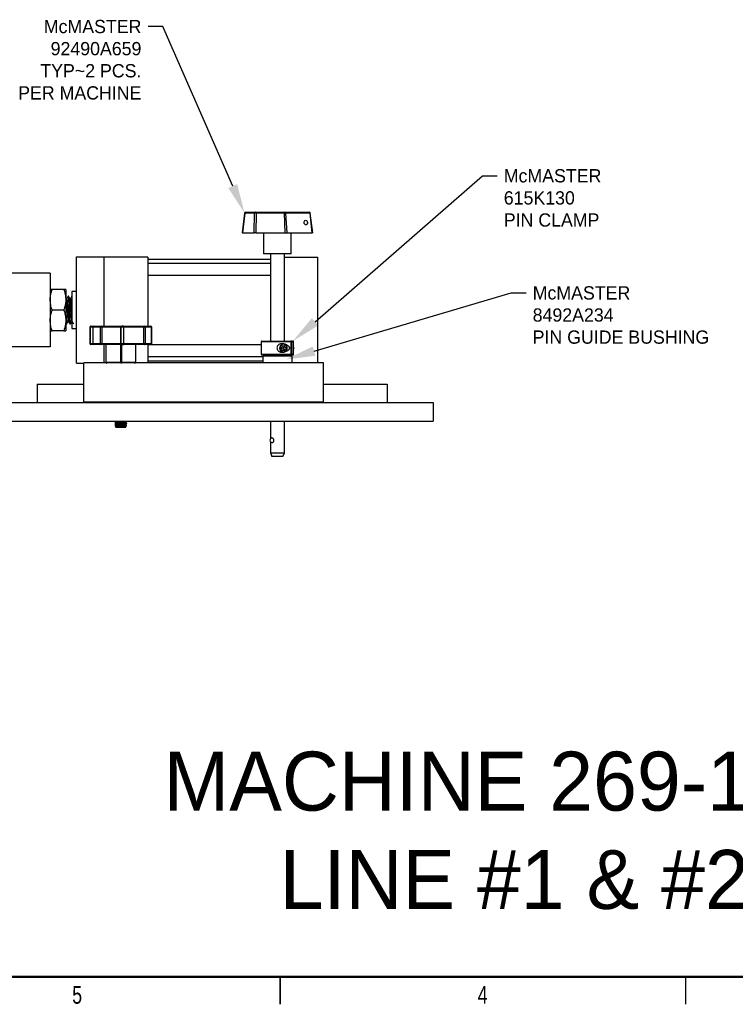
# Model space of a CAD drawing. Header units: inches. Extents: x 0.1 to 43.9, y 0.1 to 33.9.
# Tile 11 of 22: x 18.5 to 28.2, y 0.1 to 13.5. Entities that reach past the tile are written whole.
import ezdxf
from ezdxf import colors
from ezdxf.entities.mleader import LeaderData, LeaderLine
from ezdxf.math import Vec2, Vec3

# ---------------------------------------------------------------- set-up
doc = ezdxf.new("R2010")
doc.units = ezdxf.units.IN
doc.header["$MEASUREMENT"] = 0
doc.linetypes.add('CENTERX2', pattern=[0.8, 0.5, -0.1, 0.1, -0.1])
doc.styles.add('SLDTEXTSTYLE0', font='TXT', dxfattribs={"width": 0.75})

msp = doc.modelspace()

# ---------------------------------------------------------------- linework, layer by layer
at = {"color": 7, "linetype": 'Continuous', "lineweight": 25}
for p, q in [((21.518, 10.858), (21.487, 10.591)), ((21.521, 10.858), (21.49, 10.591)), ((21.655, 10.858), (21.521, 10.858)), ((21.534, 10.872), (21.667, 10.872)), ((21.649, 10.591), (21.655, 10.858)), ((21.667, 10.872), (22.045, 10.872)), ((21.675, 10.858), (21.67, 10.591)), ((22.054, 10.858), (21.675, 10.858)), ((22.045, 10.872), (22.066, 10.872)), ((22.054, 10.858), (22.066, 10.591)), ((22.076, 10.858), (22.054, 10.858)), ((22.066, 10.872), (22.396, 10.872)), ((22.076, 10.858), (22.092, 10.591)), ((22.407, 10.858), (22.076, 10.858)), ((22.438, 10.591), (22.407, 10.858)), ((22.443, 10.591), (22.411, 10.858)), ((21.49, 10.591), (21.487, 10.591)), ((21.49, 10.591), (21.649, 10.591)), ((21.67, 10.591), (21.649, 10.591)), ((21.67, 10.591), (22.066, 10.591)), ((21.777, 10.591), (21.777, 10.31)), ((22.066, 10.591), (22.092, 10.591)), ((22.092, 10.591), (22.438, 10.591)), ((22.152, 10.31), (22.152, 10.591)), ((22.443, 10.591), (22.438, 10.591)), ((22.08, 10.31), (21.777, 10.31)), ((21.871, 10.31), (21.871, 9.123)), ((22.059, 9.123), (22.059, 10.31)), ((22.152, 10.31), (22.08, 10.31)), ((19.238, 10.265), (19.613, 10.265)), ((19.238, 8.825), (19.238, 10.265)), ((19.613, 9.327), (19.613, 10.265)), ((20.207, 10.264), (19.613, 10.264)), ((20.207, 10.264), (20.207, 9.327)), ((21.871, 10.233), (20.207, 10.233)), ((21.871, 10.175), (20.207, 10.175)), ((22.059, 10.264), (22.512, 10.264)), ((22.512, 8.827), (22.512, 10.264)), ((18.883, 10.045), (17.883, 10.045)), ((18.883, 10.045), (18.883, 9.045)), ((20.207, 10.019), (21.871, 10.019)), ((19.069, 9.826), (18.908, 9.826)), ((19.094, 9.826), (19.094, 9.686)), ((19.238, 9.796), (19.176, 9.796)), ((19.176, 9.796), (19.176, 9.295)), ((19.102, 9.699), (19.094, 9.713)), ((19.094, 9.686), (19.094, 9.404)), ((19.107, 9.7), (19.101, 9.7)), ((19.132, 9.733), (19.126, 9.733)), ((19.157, 9.7), (19.151, 9.7)), ((19.175, 9.73), (19.176, 9.733)), ((19.069, 9.545), (18.908, 9.545)), ((19.094, 9.404), (19.094, 9.264)), ((19.094, 9.369), (19.1, 9.358)), ((19.101, 9.358), (19.107, 9.358)), ((19.126, 9.39), (19.132, 9.39)), ((19.151, 9.358), (19.157, 9.358)), ((19.176, 9.39), (19.182, 9.39)), ((19.069, 9.264), (18.908, 9.264)), ((19.176, 9.295), (19.238, 9.295)), ((19.419, 9.314), (19.419, 9.089)), ((19.425, 9.314), (19.425, 9.089)), ((19.432, 9.327), (19.473, 9.327)), ((19.46, 9.314), (19.46, 9.089)), ((19.566, 9.314), (19.463, 9.314)), ((19.463, 9.314), (19.463, 9.089)), ((19.473, 9.327), (19.573, 9.327)), ((19.566, 9.089), (19.566, 9.314)), ((19.584, 9.314), (19.566, 9.314)), ((19.573, 9.327), (20.161, 9.327)), ((19.584, 9.314), (19.584, 9.089)), ((20.151, 9.314), (19.584, 9.314)), ((20.151, 9.089), (20.151, 9.314)), ((20.169, 9.314), (20.151, 9.314)), ((20.161, 9.327), (20.248, 9.327)), ((20.169, 9.314), (20.169, 9.089)), ((20.259, 9.314), (20.169, 9.314)), ((20.259, 9.089), (20.259, 9.314)), ((20.261, 9.089), (20.261, 9.314)), ((19.463, 9.089), (19.566, 9.089)), ((19.566, 9.089), (19.584, 9.089)), ((19.584, 9.089), (20.151, 9.089)), ((20.151, 9.089), (20.169, 9.089)), ((20.169, 9.089), (20.259, 9.089)), ((21.746, 9.114), (21.746, 8.945)), ((21.755, 9.123), (22.145, 9.123)), ((22.153, 9.123), (22.145, 9.123)), ((22.153, 9.123), (22.174, 9.123)), ((22.153, 8.945), (22.153, 9.114)), ((22.162, 8.945), (22.162, 9.114)), ((22.184, 8.945), (22.184, 9.114)), ((18.883, 9.045), (17.883, 9.045)), ((19.473, 9.077), (19.432, 9.077)), ((19.573, 9.077), (19.473, 9.077)), ((20.161, 9.077), (19.573, 9.077)), ((19.613, 8.827), (19.613, 9.077)), ((19.637, 9.077), (19.637, 8.839)), ((20.043, 8.839), (20.043, 9.077)), ((20.248, 9.077), (20.161, 9.077)), ((20.207, 9.077), (20.207, 8.827)), ((21.746, 9.072), (20.207, 9.072)), ((22.031, 9.057), (22.017, 9.03)), ((22.017, 9.03), (22.031, 9.002)), ((22.043, 9.03), (22.017, 9.03)), ((22.059, 9.057), (22.031, 9.057)), ((22.031, 9.002), (22.059, 9.002)), ((22.057, 9.057), (22.043, 9.03)), ((22.043, 9.03), (22.057, 9.002)), ((22.073, 9.03), (22.059, 9.057)), ((22.059, 9.002), (22.073, 9.03)), ((22.127, 9.018), (22.127, 9.041)), ((19.238, 8.825), (19.34, 8.825)), ((19.34, 8.297), (19.34, 8.827)), ((22.59, 8.827), (19.34, 8.827)), ((20.207, 8.916), (21.766, 8.916)), ((20.207, 8.858), (21.766, 8.858)), ((22.145, 8.936), (21.755, 8.936)), ((21.784, 8.936), (21.766, 8.918)), ((21.766, 8.918), (21.766, 8.827)), ((21.856, 8.918), (21.766, 8.918)), ((22.164, 8.918), (21.856, 8.918)), ((22.153, 8.936), (22.145, 8.936)), ((22.164, 8.918), (22.146, 8.936)), ((22.174, 8.936), (22.153, 8.936)), ((22.164, 8.827), (22.164, 8.918)), ((22.59, 8.297), (22.59, 8.827)), ((18.705, 8.539), (19.34, 8.539)), ((18.705, 8.539), (18.705, 8.289)), ((22.59, 8.539), (23.455, 8.539)), ((23.455, 8.539), (23.455, 8.289)), ((4.077, 8.289), (24.077, 8.289)), ((22.59, 8.297), (19.34, 8.297)), ((24.077, 8.289), (24.077, 8.039)), ((4.077, 8.039), (24.077, 8.039)), ((19.762, 8.036), (19.762, 8.028)), ((19.767, 8.023), (19.773, 8.02)), ((19.776, 8.018), (19.767, 8.013)), ((19.773, 8.022), (19.773, 8.017)), ((19.913, 8.015), (19.904, 8.02)), ((19.907, 8.021), (19.913, 8.025)), ((19.907, 8.018), (19.907, 8.023)), ((19.918, 8.03), (19.918, 8.038)), ((21.871, 8.039), (21.871, 7.798)), ((22.059, 7.607), (22.059, 8.039)), ((19.762, 8.008), (19.762, 8)), ((19.762, 7.98), (19.762, 7.979)), ((19.762, 7.979), (19.766, 7.97)), ((19.769, 7.979), (19.762, 7.979)), ((19.776, 7.991), (19.763, 7.984)), ((19.767, 7.995), (19.773, 7.992)), ((19.771, 7.958), (19.774, 7.952)), ((19.772, 7.964), (19.773, 7.964)), ((19.773, 7.994), (19.773, 7.989)), ((19.776, 7.963), (19.774, 7.962)), ((19.844, 7.952), (19.774, 7.952)), ((19.905, 7.952), (19.844, 7.952)), ((19.913, 7.987), (19.904, 7.992)), ((19.907, 7.963), (19.904, 7.964)), ((19.905, 7.952), (19.909, 7.959)), ((19.907, 7.994), (19.913, 7.997)), ((19.907, 7.99), (19.907, 7.995)), ((19.915, 7.973), (19.918, 7.979)), ((19.918, 7.979), (19.915, 7.979)), ((19.918, 8.002), (19.918, 8.01)), ((19.918, 7.979), (19.918, 7.982)), ((21.871, 7.757), (21.871, 7.607)), ((21.871, 7.607), (21.891, 7.56)), ((21.871, 7.607), (22.022, 7.607)), ((22.01, 7.56), (21.891, 7.56)), ((22.039, 7.56), (22.01, 7.56)), ((22.022, 7.607), (22.059, 7.607)), ((22.039, 7.56), (22.059, 7.607)), ((22, 0.125), (22, 0.5)), ((22, 0.5), (22, 0.125)), ((27.5, 0.5), (27.5, 0.125))]:
    msp.add_line(p, q, dxfattribs=at)
at = {"color": 8, "linetype": 'Continuous', "lineweight": 25}
for p, q in [((19.425, 9.314), (19.419, 9.314)), ((19.46, 9.314), (19.425, 9.314)), ((19.463, 9.314), (19.46, 9.314)), ((20.261, 9.314), (20.259, 9.314)), ((19.419, 9.089), (19.425, 9.089)), ((19.425, 9.089), (19.46, 9.089)), ((19.46, 9.089), (19.463, 9.089)), ((20.259, 9.089), (20.261, 9.089)), ((22.153, 9.114), (21.746, 9.114)), ((22.184, 9.114), (22.162, 9.114)), ((19.637, 8.839), (20.043, 8.839)), ((21.746, 8.945), (22.153, 8.945)), ((22.162, 8.945), (22.184, 8.945))]:
    msp.add_line(p, q, dxfattribs=at)
at = {"color": 7, "linetype": 'CENTERX2'}
for p, q in [((19.84, 9.327), (19.84, 8.827)), ((19.826, 9.077), (19.805, 9.077)), ((19.84, 8.827), (19.826, 8.827)), ((19.845, 8.827), (19.846, 8.827))]:
    msp.add_line(p, q, dxfattribs=at)
at = {"color": 7, "linetype": 'Continuous'}
for p, q in [((19.84, 8.827), (19.84, 9.327)), ((19.84, 9.327), (19.854, 9.327)), ((19.875, 9.327), (19.854, 9.327)), ((19.875, 9.327), (19.875, 9.077)), ((19.854, 8.827), (19.854, 9.077)), ((19.854, 9.077), (19.875, 9.077)), ((19.84, 8.827), (19.845, 8.827)), ((19.84, 8.827), (19.854, 8.827)), ((19.845, 7.952), (19.84, 7.952))]:
    msp.add_line(p, q, dxfattribs=at)
at = {"color": 7, "linetype": 'Continuous', "lineweight": 50}
msp.add_line((43.5, 0.5), (0.5, 0.5), dxfattribs=at)
at = {"color": 7, "linetype": 'Continuous', "lineweight": 25, "flags": 128}
for points in [[(21.675, 10.858), (21.675, 10.861), (21.675, 10.863), (21.674, 10.866), (21.673, 10.868), (21.671, 10.87), (21.67, 10.871), (21.669, 10.872), (21.667, 10.872)], [(22.054, 10.858), (22.053, 10.861), (22.053, 10.863), (22.052, 10.866), (22.051, 10.868), (22.05, 10.87), (22.048, 10.871), (22.047, 10.872), (22.045, 10.872)], [(19.432, 9.327), (19.43, 9.326), (19.429, 9.326), (19.428, 9.324), (19.427, 9.323), (19.426, 9.321), (19.426, 9.319), (19.425, 9.316), (19.425, 9.314)], [(19.566, 9.314), (19.567, 9.316), (19.567, 9.319), (19.568, 9.321), (19.568, 9.323), (19.57, 9.324), (19.571, 9.326), (19.572, 9.326), (19.573, 9.327)], [(20.169, 9.314), (20.169, 9.316), (20.168, 9.319), (20.168, 9.321), (20.167, 9.323), (20.165, 9.324), (20.164, 9.326), (20.162, 9.326), (20.161, 9.327)], [(19.425, 9.089), (19.425, 9.087), (19.426, 9.084), (19.426, 9.082), (19.427, 9.08), (19.428, 9.079), (19.429, 9.077), (19.43, 9.077), (19.432, 9.077)], [(19.566, 9.089), (19.567, 9.087), (19.567, 9.084), (19.568, 9.082), (19.568, 9.08), (19.57, 9.079), (19.571, 9.077), (19.572, 9.077), (19.573, 9.077)], [(20.161, 9.077), (20.162, 9.077), (20.164, 9.077), (20.165, 9.079), (20.167, 9.08), (20.168, 9.082), (20.168, 9.084), (20.169, 9.087), (20.169, 9.089)], [(22.048, 8.973), (22.03, 8.977), (22.014, 8.988), (22.003, 9.004), (21.998, 9.024), (22, 9.045), (22.008, 9.064), (22.022, 9.078), (22.039, 9.085), (22.048, 9.086)], [(22.045, 8.979), (22.062, 8.983), (22.076, 8.994), (22.086, 9.01), (22.089, 9.03), (22.086, 9.049), (22.076, 9.065), (22.062, 9.076), (22.045, 9.08), (22.028, 9.076), (22.014, 9.065), (22.004, 9.049), (22.001, 9.03), (22.004, 9.01), (22.014, 8.994), (22.028, 8.983), (22.045, 8.979)], [(22.126, 9.044), (22.127, 9.035), (22.125, 9.015)], [(19.773, 8.022), (19.773, 8.023), (19.78, 8.027), (19.794, 8.03), (19.812, 8.033), (19.833, 8.034), (19.855, 8.034), (19.876, 8.033), (19.892, 8.03), (19.903, 8.027), (19.907, 8.023), (19.907, 8.023)], [(19.773, 7.994), (19.773, 7.996), (19.78, 7.999), (19.794, 8.003), (19.812, 8.005), (19.833, 8.006), (19.855, 8.006), (19.876, 8.005), (19.892, 8.003), (19.903, 7.999), (19.907, 7.996), (19.907, 7.995)], [(19.773, 7.966), (19.773, 7.968), (19.78, 7.972), (19.794, 7.975), (19.812, 7.977), (19.833, 7.978), (19.855, 7.978), (19.876, 7.977), (19.892, 7.975), (19.903, 7.972), (19.907, 7.968), (19.907, 7.968)]]:
    msp.add_lwpolyline(points, dxfattribs=at)
at = {"color": 7, "linetype": 'Continuous', "lineweight": 25}
for centre, radius, start, end in [((21.534, 10.857), 0.0156, 90, 173.2556), ((21.535, 10.858), 0.0139, 96.7438, 181.6858), ((21.669, 10.858), 0.0139, 96.7413, 181.6884), ((21.665, 10.749), 0.109, 84.5473, 95.4527), ((22.063, 10.859), 0.0134, 354.9112, 78.164), ((22.396, 10.857), 0.0156, 6.7444, 90), ((22.393, 10.859), 0.0134, 354.9112, 78.164), ((19.432, 9.314), 0.0125, 90, 180), ((19.473, 9.314), 0.0125, 90, 180), ((19.475, 9.315), 0.0113, 99.1683, 186.8883), ((19.572, 9.315), 0.0117, 355.769, 85.0304), ((20.162, 9.315), 0.0113, 98.3991, 186.4502), ((20.248, 9.314), 0.0125, 0, 90), ((20.247, 9.315), 0.0116, 355.3878, 84.4899), ((19.432, 9.089), 0.0125, 180, 270), ((19.473, 9.089), 0.0125, 180, 270), ((19.475, 9.088), 0.0113, 173.1113, 260.8321), ((19.572, 9.088), 0.0117, 274.9692, 4.2314), ((20.162, 9.088), 0.0113, 173.5494, 261.6013), ((20.248, 9.089), 0.0125, 270, 0), ((20.247, 9.088), 0.0116, 275.5097, 4.6126), ((21.755, 9.114), 0.00938, 90, 180), ((22.174, 9.114), 0.00938, 0, 90), ((22.039, 9.03), 0.0592, 299.8244, 61.4315), ((22.152, 9.029), 0.0378, 327.6356, 0.2572), ((19.649, 8.839), 0.0125, 180, 270), ((20.03, 8.839), 0.0125, 270, 0), ((21.755, 8.945), 0.00938, 180, 270), ((22.174, 8.945), 0.00938, 270, 0), ((19.842, 7.814), 0.215, 73.4181, 108.0077), ((19.842, 7.786), 0.215, 73.4181, 108.0077), ((19.842, 7.758), 0.215, 73.4589, 107.9669), ((21.897, 7.778), 0.033, 106.3137, 180), ((21.897, 7.778), 0.033, 180, 252.7323)]:
    msp.add_arc(centre, radius, start, end, dxfattribs=at)
at = {"color": 8, "linetype": 'Continuous', "lineweight": 25}
for centre, radius, start, end in [((21.525, 10.894), 0.0358, 259.023, 264.2145), ((22.415, 10.795), 0.0633, 93.2114, 97.7119)]:
    msp.add_arc(centre, radius, start, end, dxfattribs=at)
at = {"color": 7, "linetype": 'Continuous', "lineweight": 25}
msp.add_ellipse((22.349, 10.732), major_axis=(-0.0036, 0.0311), ratio=0.73236, dxfattribs=at)
for points, knots in [([(18.883, 9.686), (18.883, 9.689), (18.883, 9.714), (18.889, 9.762), (18.901, 9.805), (18.908, 9.826)], [0, 0, 0, 0, 0.070102, 0.530791, 1, 1, 1, 1]), ([(18.908, 9.826), (18.903, 9.826), (18.892, 9.826), (18.884, 9.826), (18.883, 9.826), (18.883, 9.826)], [0, 0, 0, 0, 0.385433, 0.774624, 1, 1, 1, 1]), ([(19.069, 9.826), (19.076, 9.804), (19.09, 9.757), (19.092, 9.71), (19.094, 9.686)], [0, 0, 0, 0, 0.495458, 1, 1, 1, 1]), ([(19.094, 9.826), (19.094, 9.826), (19.093, 9.826), (19.085, 9.826), (19.074, 9.826), (19.069, 9.826)], [0, 0, 0, 0, 0.225375, 0.610448, 1, 1, 1, 1]), ([(18.908, 9.545), (18.901, 9.568), (18.887, 9.614), (18.884, 9.662), (18.883, 9.686)], [0, 0, 0, 0, 0.495458, 1, 1, 1, 1]), ([(19.094, 9.686), (19.094, 9.682), (19.094, 9.657), (19.088, 9.61), (19.075, 9.567), (19.069, 9.545)], [0, 0, 0, 0, 0.070103, 0.53079, 1, 1, 1, 1]), ([(19.102, 9.697), (19.102, 9.695), (19.104, 9.691), (19.107, 9.657), (19.11, 9.606), (19.113, 9.545), (19.116, 9.484), (19.12, 9.433), (19.123, 9.397), (19.125, 9.392), (19.126, 9.39)], [0, 0, 0, 0, 0.098819, 0.228122, 0.356315, 0.485223, 0.614131, 0.742324, 0.871626, 1, 1, 1, 1]), ([(19.125, 9.732), (19.122, 9.726), (19.116, 9.716), (19.11, 9.705), (19.107, 9.7)], [0, 0, 0, 0, 0.5129494, 1, 1, 1, 1]), ([(19.107, 9.7), (19.108, 9.698), (19.11, 9.693), (19.113, 9.657), (19.116, 9.606), (19.12, 9.545), (19.123, 9.484), (19.126, 9.433), (19.129, 9.399), (19.131, 9.394), (19.132, 9.392)], [0, 0, 0, 0, 0.1272963, 0.2554545, 0.3825131, 0.5102805, 0.6380473, 0.7651059, 0.8932641, 1, 1, 1, 1]), ([(19.125, 9.73), (19.125, 9.731), (19.126, 9.735), (19.128, 9.728), (19.13, 9.709), (19.132, 9.679), (19.134, 9.64), (19.136, 9.594), (19.138, 9.545), (19.14, 9.496), (19.143, 9.45), (19.145, 9.411), (19.147, 9.381), (19.149, 9.361), (19.15, 9.359), (19.151, 9.358)], [0, 0, 0, 0, 0.0269591, 0.1082491, 0.1888939, 0.2705205, 0.3510093, 0.4325233, 0.5134798, 0.5944358, 0.6759498, 0.7564385, 0.8380651, 0.91871, 1, 1, 1, 1]), ([(19.152, 9.699), (19.148, 9.705), (19.142, 9.716), (19.136, 9.727), (19.133, 9.732)], [0, 0, 0, 0, 0.49986, 1, 1, 1, 1]), ([(19.133, 9.731), (19.133, 9.73), (19.134, 9.727), (19.136, 9.709), (19.138, 9.679), (19.14, 9.64), (19.143, 9.594), (19.145, 9.545), (19.147, 9.496), (19.149, 9.45), (19.151, 9.411), (19.153, 9.381), (19.155, 9.363), (19.157, 9.355), (19.157, 9.359), (19.158, 9.359)], [0, 0, 0, 0, 0.059487, 0.142367, 0.226255, 0.308974, 0.392746, 0.475945, 0.559144, 0.642917, 0.725636, 0.809524, 0.892403, 0.975945, 1, 1, 1, 1]), ([(19.152, 9.697), (19.152, 9.695), (19.154, 9.691), (19.157, 9.657), (19.16, 9.606), (19.163, 9.545), (19.166, 9.484), (19.17, 9.433), (19.173, 9.397), (19.175, 9.392), (19.176, 9.39)], [0, 0, 0, 0, 0.098819, 0.228122, 0.356315, 0.485223, 0.614131, 0.742324, 0.871626, 1, 1, 1, 1]), ([(19.175, 9.732), (19.172, 9.726), (19.166, 9.716), (19.16, 9.705), (19.157, 9.7)], [0, 0, 0, 0, 0.5129514, 1, 1, 1, 1]), ([(19.157, 9.7), (19.158, 9.698), (19.16, 9.693), (19.163, 9.657), (19.166, 9.606), (19.17, 9.545), (19.173, 9.486), (19.175, 9.447), (19.176, 9.435), (19.176, 9.435)], [0, 0, 0, 0, 0.166172, 0.333469, 0.499331, 0.666118, 0.832904, 0.998766, 1, 1, 1, 1]), ([(18.883, 9.404), (18.883, 9.408), (18.883, 9.433), (18.889, 9.481), (18.901, 9.523), (18.908, 9.545)], [0, 0, 0, 0, 0.070103, 0.530791, 1, 1, 1, 1]), ([(19.069, 9.545), (19.076, 9.522), (19.09, 9.476), (19.092, 9.429), (19.094, 9.404)], [0, 0, 0, 0, 0.495458, 1, 1, 1, 1]), ([(19.094, 9.563), (19.094, 9.557), (19.095, 9.535), (19.097, 9.496), (19.099, 9.45), (19.101, 9.411), (19.103, 9.381), (19.105, 9.363), (19.107, 9.355), (19.107, 9.359), (19.108, 9.359)], [0, 0, 0, 0, 0.05645, 0.206248, 0.357079, 0.506012, 0.657051, 0.806274, 0.95669, 1, 1, 1, 1]), ([(18.908, 9.264), (18.901, 9.287), (18.887, 9.333), (18.884, 9.38), (18.883, 9.404)], [0, 0, 0, 0, 0.495458, 1, 1, 1, 1]), ([(19.094, 9.404), (19.094, 9.401), (19.094, 9.376), (19.088, 9.328), (19.075, 9.285), (19.069, 9.264)], [0, 0, 0, 0, 0.070101, 0.53079, 1, 1, 1, 1]), ([(19.094, 9.427), (19.094, 9.422), (19.095, 9.404), (19.097, 9.381), (19.099, 9.361), (19.1, 9.359), (19.101, 9.358)], [0, 0, 0, 0, 0.10949, 0.407933, 0.702787, 1, 1, 1, 1]), ([(19.108, 9.358), (19.111, 9.364), (19.117, 9.374), (19.123, 9.385), (19.126, 9.39)], [0, 0, 0, 0, 0.5103603, 1, 1, 1, 1]), ([(19.132, 9.39), (19.135, 9.385), (19.141, 9.374), (19.147, 9.363), (19.15, 9.358)], [0, 0, 0, 0, 0.499894, 1, 1, 1, 1]), ([(19.158, 9.358), (19.161, 9.364), (19.167, 9.374), (19.173, 9.385), (19.176, 9.39)], [0, 0, 0, 0, 0.5103563, 1, 1, 1, 1]), ([(19.182, 9.39), (19.185, 9.385), (19.191, 9.374), (19.197, 9.363), (19.2, 9.358)], [0, 0, 0, 0, 0.499896, 1, 1, 1, 1]), ([(18.883, 9.264), (18.883, 9.264), (18.884, 9.264), (18.892, 9.264), (18.903, 9.264), (18.908, 9.264)], [0, 0, 0, 0, 0.225375, 0.610448, 1, 1, 1, 1]), ([(19.069, 9.264), (19.074, 9.264), (19.085, 9.264), (19.093, 9.264), (19.094, 9.264), (19.094, 9.264)], [0, 0, 0, 0, 0.385432, 0.774624, 1, 1, 1, 1]), ([(22.127, 9.041), (22.122, 9.047), (22.107, 9.065), (22.074, 9.081), (22.037, 9.089), (22.007, 9.086), (21.984, 9.077), (21.967, 9.061), (21.959, 9.043), (21.958, 9.024), (21.963, 9.007), (21.973, 8.992), (21.988, 8.981), (22.01, 8.972), (22.041, 8.971), (22.08, 8.981), (22.111, 8.997), (22.124, 9.014), (22.127, 9.018)], [0, 0, 0, 0, 0.064087, 0.184793, 0.269963, 0.332562, 0.381759, 0.431271, 0.473633, 0.512214, 0.549778, 0.587679, 0.627354, 0.671199, 0.737345, 0.831584, 0.958673, 1, 1, 1, 1]), ([(22.145, 9.123), (22.145, 9.123), (22.147, 9.123), (22.15, 9.121), (22.152, 9.119), (22.153, 9.116), (22.153, 9.115), (22.153, 9.114)], [0, 0, 0, 0, 0.214958, 0.429922, 0.644762, 0.859422, 1, 1, 1, 1]), ([(22.162, 9.114), (22.162, 9.115), (22.161, 9.117), (22.16, 9.12), (22.158, 9.122), (22.156, 9.123), (22.154, 9.123), (22.153, 9.123)], [0, 0, 0, 0, 0.2144422, 0.4288887, 0.6434134, 0.8581321, 1, 1, 1, 1]), ([(22.189, 9.03), (22.189, 9.034), (22.188, 9.041), (22.185, 9.046), (22.184, 9.047)], [0, 0, 0, 0, 0.708349, 1, 1, 1, 1]), ([(22.153, 8.945), (22.153, 8.944), (22.152, 8.942), (22.151, 8.939), (22.149, 8.937), (22.147, 8.936), (22.145, 8.936), (22.145, 8.936)], [0, 0, 0, 0, 0.214445, 0.428885, 0.643411, 0.858131, 1, 1, 1, 1]), ([(22.153, 8.936), (22.154, 8.936), (22.156, 8.936), (22.159, 8.938), (22.161, 8.94), (22.162, 8.943), (22.162, 8.945), (22.162, 8.945)], [0, 0, 0, 0, 0.214958, 0.429915, 0.64477, 0.859432, 1, 1, 1, 1]), ([(19.767, 8.023), (19.765, 8.024), (19.76, 8.027), (19.762, 8.031), (19.77, 8.036), (19.781, 8.038), (19.785, 8.039)], [0, 0, 0, 0, 0.175424, 0.48172, 0.791004, 1, 1, 1, 1]), ([(19.767, 7.996), (19.765, 7.996), (19.76, 7.999), (19.762, 8.003), (19.772, 8.008), (19.79, 8.013), (19.814, 8.016), (19.84, 8.017), (19.866, 8.017), (19.889, 8.014), (19.907, 8.011), (19.917, 8.006), (19.92, 8.001), (19.915, 7.999), (19.913, 7.997)], [0, 0, 0, 0, 0.05159, 0.141667, 0.232622, 0.323506, 0.413188, 0.501018, 0.587335, 0.673327, 0.760318, 0.849064, 0.939411, 1, 1, 1, 1]), ([(19.917, 8.01), (19.917, 8.011), (19.916, 8.014), (19.904, 8.018), (19.885, 8.021), (19.861, 8.023), (19.834, 8.023), (19.809, 8.022), (19.786, 8.019), (19.77, 8.015), (19.762, 8.011), (19.763, 8.009), (19.763, 8.008)], [0, 0, 0, 0, 0.091258, 0.201212, 0.309775, 0.416649, 0.522181, 0.627152, 0.732487, 0.838987, 0.947098, 1, 1, 1, 1]), ([(19.902, 8.039), (19.903, 8.039), (19.91, 8.037), (19.917, 8.034), (19.92, 8.029), (19.915, 8.026), (19.913, 8.025)], [0, 0, 0, 0, 0.0662291, 0.4119719, 0.7639531, 1, 1, 1, 1]), ([(19.917, 7.982), (19.917, 7.983), (19.918, 7.985), (19.911, 7.989), (19.896, 7.992), (19.874, 7.995), (19.848, 7.996), (19.821, 7.995), (19.797, 7.993), (19.778, 7.99), (19.764, 7.985), (19.763, 7.982), (19.762, 7.98)], [0, 0, 0, 0, 0.034269, 0.144612, 0.253994, 0.361751, 0.467917, 0.573083, 0.678136, 0.783973, 0.89125, 1, 1, 1, 1]), ([(19.769, 7.979), (19.767, 7.976), (19.764, 7.971), (19.767, 7.966), (19.772, 7.965), (19.772, 7.965)], [0, 0, 0, 0, 0.488917, 0.977669, 1, 1, 1, 1]), ([(19.769, 7.979), (19.773, 7.98), (19.782, 7.984), (19.804, 7.987), (19.83, 7.989), (19.856, 7.989), (19.881, 7.988), (19.901, 7.984), (19.911, 7.981), (19.914, 7.979), (19.915, 7.979)], [0, 0, 0, 0, 0.141282, 0.282509, 0.421076, 0.556881, 0.691378, 0.826711, 0.964498, 1, 1, 1, 1]), ([(19.772, 7.958), (19.772, 7.959), (19.771, 7.961), (19.78, 7.964), (19.795, 7.967), (19.815, 7.968), (19.838, 7.969), (19.862, 7.969), (19.882, 7.968), (19.898, 7.966), (19.908, 7.963), (19.909, 7.961), (19.909, 7.96)], [0, 0, 0, 0, 0.078245, 0.182766, 0.286974, 0.390348, 0.492736, 0.594393, 0.695857, 0.79773, 0.900456, 1, 1, 1, 1]), ([(19.908, 7.967), (19.909, 7.967), (19.914, 7.969), (19.916, 7.973), (19.915, 7.977), (19.915, 7.979)], [0, 0, 0, 0, 0.078188, 0.643116, 1, 1, 1, 1]), ([(21.887, 7.746), (21.888, 7.746), (21.89, 7.745), (21.895, 7.746), (21.903, 7.749), (21.91, 7.757), (21.915, 7.766), (21.915, 7.774), (21.916, 7.778)], [0, 0, 0, 0, 0.031927, 0.225154, 0.417606, 0.611192, 0.804326, 1, 1, 1, 1]), ([(21.916, 7.778), (21.915, 7.781), (21.915, 7.788), (21.91, 7.797), (21.904, 7.804), (21.897, 7.809), (21.892, 7.809), (21.89, 7.809)], [0, 0, 0, 0, 0.1999097, 0.3996284, 0.6041795, 0.8158499, 1, 1, 1, 1])]:
    msp.add_open_spline(points, degree=3, knots=knots, dxfattribs=at)

# ---------------------------------------------------------------- texts
at = {"insert": (25.177, 3.553), "char_height": 0.8, "attachment_point": 2}
msp.add_mtext_dynamic_manual_height_columns('MACHINE 269-18-2\\PLINE #1 & #2', width=12.0931, gutter_width=0.069, heights=[0], dxfattribs=at)
at = {"color": 7, "linetype": 'Continuous', "lineweight": 0, "char_height": 0.24, "attachment_point": 2, "style": 'SLDTEXTSTYLE0'}
for s, insert in [('5', (19.248, 0.373)), ('4', (24.748, 0.373))]:
    msp.add_mtext(s, dxfattribs=dict(at, insert=insert))

# ---------------------------------------------------------------- leaders
ml = msp.add_multileader_mtext('Standard')
ml.set_content('McMASTER\\P92490A659\\PTYP~2 PCS.\\PPER MACHINE', color=256)
ml.set_leader_properties()
ml.build(insert=Vec2(0, 0))
ml.multileader.update_dxf_attribs({"dogleg_length": 0.2, "arrow_head_size": 0.4})
ctx = ml.context
ctx.base_point, ctx.char_height, ctx.arrow_head_size, ctx.landing_gap_size, ctx.plane_origin = Vec3(18.17, 13.392), 0.18, 0.4, 0.09, Vec3(21.519, 10.861)
ctx.text_align_type = 2
notes = []
notes.append((ctx, [(0, (1, 1, 0), (20.41, 13.392), (-1, 0), 0.2, [(0, [(21.519, 10.861)], 0, [])])]))
ctx.mtext.insert, ctx.mtext.alignment, ctx.mtext.flow_direction = Vec3(20.12, 13.482), 3, 5
ml = msp.add_multileader_mtext('Standard')
ml.set_content('McMASTER\\P615K130\\PPIN CLAMP', color=256)
ml.set_leader_properties()
ml.build(insert=Vec2(0, 0))
ml.multileader.update_dxf_attribs({"dogleg_length": 0.2, "arrow_head_size": 0.4})
ctx = ml.context
ctx.base_point, ctx.char_height, ctx.arrow_head_size, ctx.landing_gap_size, ctx.plane_origin = Vec3(24.945, 11.367), 0.18, 0.4, 0.09, Vec3(22.174, 9.123)
notes.append((ctx, [(0, (1, 1, 0), (24.745, 11.367), (1, 0), 0.2, [(0, [(22.174, 9.123)], 0, [])])]))
ctx.mtext.insert, ctx.mtext.flow_direction = Vec3(25.035, 11.457), 5
ml = msp.add_multileader_mtext('Standard')
ml.set_content('McMASTER\\P8492A234\\PPIN GUIDE BUSHING', color=256)
ml.set_leader_properties()
ml.build(insert=Vec2(0, 0))
ml.multileader.update_dxf_attribs({"dogleg_length": 0.2, "arrow_head_size": 0.4})
ctx = ml.context
ctx.base_point, ctx.char_height, ctx.arrow_head_size, ctx.landing_gap_size, ctx.plane_origin = Vec3(25.337, 9.778), 0.18, 0.4, 0.09, Vec3(22.078, 8.874)
notes.append((ctx, [(0, (1, 1, 0), (25.137, 9.778), (1, 0), 0.2, [(0, [(22.078, 8.874)], 0, [])])]))
ctx.mtext.insert, ctx.mtext.flow_direction = Vec3(25.427, 9.868), 5
for ctx, leaders in notes:
    for number, flags, end, landing, length, lines in leaders:
        leader = LeaderData()
        leader.index, (leader.has_last_leader_line, leader.has_dogleg_vector, leader.attachment_direction) = number, flags
        leader.last_leader_point, leader.dogleg_vector, leader.dogleg_length = Vec3(end), Vec3(landing), length
        for number, points, colour, breaks in lines:
            line = LeaderLine()
            line.index, line.vertices, line.color, line.breaks = number, Vec3.list(points), colors.encode_raw_color(colour), breaks
            leader.lines.append(line)
        ctx.leaders.append(leader)

doc.saveas('drawing.dxf')
